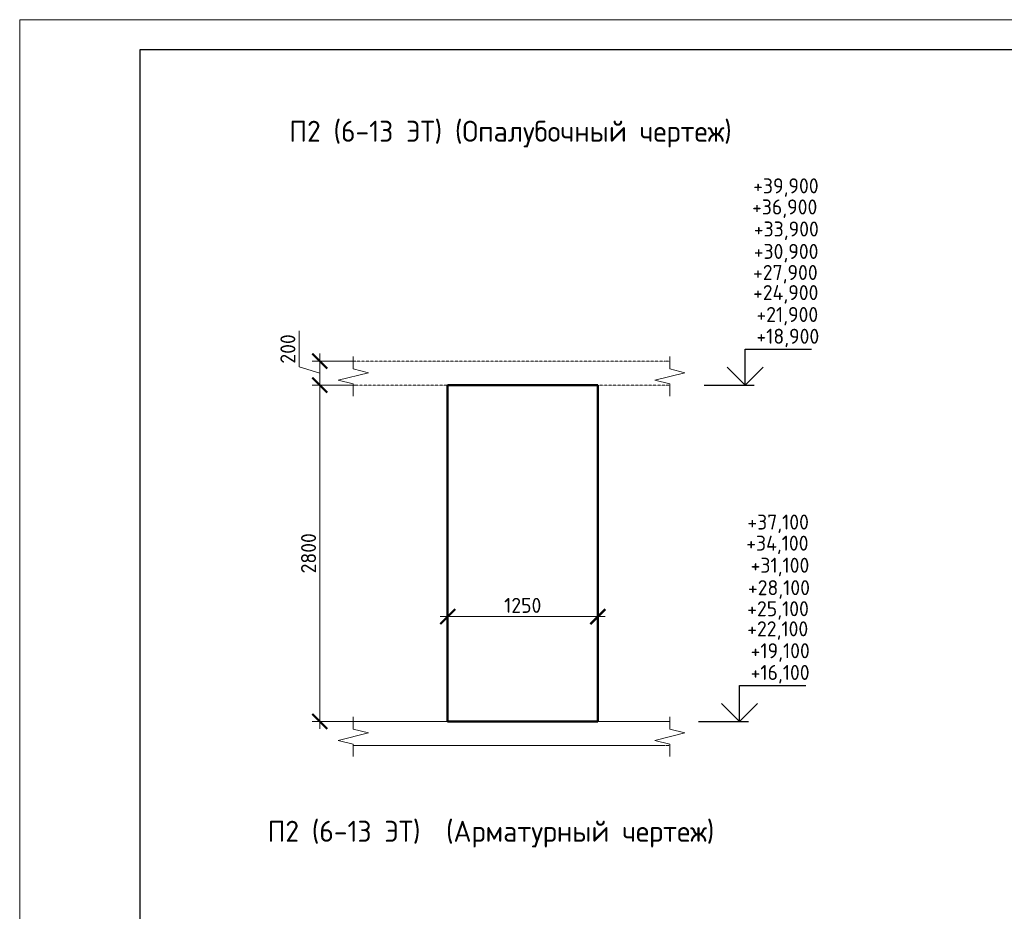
# Model space of a CAD drawing. Header units: millimetres. Extents: x 263826 to 1585445, y -423071 to 70137.
# Tile 120 of 256: x 542900 to 559296, y -250723 to -235873. Entities that reach past the tile are written whole.
import ezdxf

# ---------------------------------------------------------------- set-up
doc = ezdxf.new("R2010")
doc.units = ezdxf.units.MM
doc.linetypes.add('01 Штриховая _4 мм_', pattern=[6, 3.5, -2.5])
for name, color, linetype, lineweight in [('AF_Perekritie', 90, 'Continuous', 18), ('AF_Stena', 90, 'Continuous', 18), ('KR_Fundament', 253, 'Continuous', 18), ('РАЗМЕРЫ', 1, 'Continuous', 9), ('ТОНКИЕ', 7, 'Continuous', 9)]:
    doc.layers.add(name, color=color, linetype=linetype, lineweight=lineweight)
doc.layers.add('ТОЛСТЫЕ_ОСНОВНЫЕ', color=6, linetype='Continuous')
doc.styles.add('GOST-2.304_Type-B', font='GOST_Common.ttf')
doc.dimstyles.new('мой 25', dxfattribs={"dimscale": 100, "dimtxt": 2.5, "dimasz": 2.5, "dimexe": 1.25, "dimexo": 0.625, "dimtad": 1, "dimdec": 0, "dimlfac": 0.5, "dimtxsty": 'GOST-2.304_Type-B', "dimblk": 'ARCHTICK', "dimcen": 2.5, "dimdle": 1.25, "dimaunit": 1, "dimadec": 1, "dimazin": 2, "dimtfac": 1, "dimtdec": 0, "dimtmove": 1, "dimatfit": 3, "dimfxl": 6, "dimfxlon": 1, "dimtfill": 1, "dimlwd": -1, "dimlwe": -1, "dimarcsym": 0})

# ---------------------------------------------------------------- blocks, each defined once
blk = doc.blocks.new('*U46')
at = {"layer": 'ТОЛСТЫЕ_ОСНОВНЫЕ', "color": 6}
blk.add_lwpolyline([(20, 5), (415, 5), (415, 292), (20, 292)], close=True, dxfattribs=at)
at = {"layer": 'ТОНКИЕ'}
blk.add_lwpolyline([(0, 0), (420, 0), (420, 297), (0, 297)], close=True, dxfattribs=at)
blk = doc.blocks.new('_ArchTick')
at = {"color": 0, "linetype": 'ByBlock', "const_width": 0.15}
blk.add_lwpolyline([(-0.5, -0.5), (0.5, 0.5)], dxfattribs=at)
blk = doc.blocks.new('*D772')
at = {"layer": 'DEFPOINTS', "color": 0, "transparency": 16777216}
for p in [(550027, -244017), (552527, -244017), (552527, -245815)]:
    blk.add_point(p, dxfattribs=at)
at = {"layer": 'РАЗМЕРЫ', "color": 0, "linetype": 'Continuous', "transparency": 16777216}
for p, q in [((550027, -245215), (550027, -245940)), ((552527, -245215), (552527, -245940)), ((549902, -245815), (552652, -245815))]:
    blk.add_line(p, q, dxfattribs=at)
at = {"layer": 'РАЗМЕРЫ', "color": 0, "transparency": 16777216, "xscale": 250, "yscale": 250, "zscale": 250, "rotation": 180}
blk.add_blockref('_ArchTick', (550027, -245815), dxfattribs=at)
at = {"layer": 'РАЗМЕРЫ', "color": 0, "transparency": 16777216, "xscale": 250, "yscale": 250, "zscale": 250}
blk.add_blockref('_ArchTick', (552527, -245815), dxfattribs=at)
at = {"layer": 'РАЗМЕРЫ', "color": 0, "lineweight": 0, "transparency": 16777216, "insert": (551277, -245628), "char_height": 250, "attachment_point": 5, "style": 'GOST-2.304_Type-B', "bg_fill": 3, "box_fill_scale": 1.1, "bg_fill_color": 256, "bg_fill_true_color": 13158600, "bg_fill_transparency": 0}
blk.add_mtext('1250', dxfattribs=at)
blk = doc.blocks.new('*D791')
at = {"layer": 'DEFPOINTS', "color": 0, "transparency": 16777216}
for p in [(548816, -241560), (547897, -241960), (548816, -241960)]:
    blk.add_point(p, dxfattribs=at)
at = {"layer": 'РАЗМЕРЫ', "color": 0, "linetype": 'Continuous', "transparency": 16777216}
for p, q in [((547554, -241657), (547554, -241057)), ((547897, -241435), (547897, -242085)), ((547897, -241760), (547554, -241657)), ((548497, -241560), (547772, -241560)), ((548497, -241960), (547772, -241960))]:
    blk.add_line(p, q, dxfattribs=at)
at = {"layer": 'РАЗМЕРЫ', "color": 0, "transparency": 16777216, "xscale": 250, "yscale": 250, "zscale": 250}
for p, rotation in [((547897, -241560), 90), ((547897, -241960), 270)]:
    blk.add_blockref('_ArchTick', p, dxfattribs=dict(at, rotation=rotation))
at = {"layer": 'РАЗМЕРЫ', "color": 0, "lineweight": 0, "transparency": 16777216, "insert": (547366, -241357), "char_height": 250, "attachment_point": 5, "rotation": 90, "style": 'GOST-2.304_Type-B', "bg_fill": 3, "box_fill_scale": 1.1, "bg_fill_color": 256, "bg_fill_true_color": 13158600, "bg_fill_transparency": 0}
blk.add_mtext('200', dxfattribs=at)
blk = doc.blocks.new('*D792')
at = {"layer": 'DEFPOINTS', "color": 0, "transparency": 16777216}
for p in [(548816, -241960), (547897, -247560), (549375, -247560)]:
    blk.add_point(p, dxfattribs=at)
at = {"layer": 'РАЗМЕРЫ', "color": 0, "linetype": 'Continuous', "transparency": 16777216}
for p, q in [((548497, -241960), (547772, -241960)), ((547897, -241835), (547897, -247685)), ((548497, -247560), (547772, -247560))]:
    blk.add_line(p, q, dxfattribs=at)
at = {"layer": 'РАЗМЕРЫ', "color": 0, "transparency": 16777216, "xscale": 250, "yscale": 250, "zscale": 250}
for p, rotation in [((547897, -241960), 90), ((547897, -247560), 270)]:
    blk.add_blockref('_ArchTick', p, dxfattribs=dict(at, rotation=rotation))
at = {"layer": 'РАЗМЕРЫ', "color": 0, "lineweight": 0, "transparency": 16777216, "insert": (547710, -244760), "char_height": 250, "attachment_point": 5, "rotation": 90, "style": 'GOST-2.304_Type-B', "bg_fill": 3, "box_fill_scale": 1.1, "bg_fill_color": 256, "bg_fill_true_color": 13158600, "bg_fill_transparency": 0}
blk.add_mtext('2800', dxfattribs=at)

msp = doc.modelspace()

# ---------------------------------------------------------------- linework, layer by layer
at = {"elevation": 3100}
for points in [[(554982.50291, -241360.35128), (556087.77766, -241360.35128)], [(554982.50291, -241960.35128), (554982.50291, -241360.35128)], [(555282.50291, -241660.35128), (554982.50291, -241960.35128), (554682.50291, -241660.35128)], [(554297.93615, -241960.35128), (555132.50291, -241960.35128)], [(554885.75365, -246960.35128), (555991.0284, -246960.35128)], [(554885.75365, -247560.35128), (554885.75365, -246960.35128)], [(555185.75365, -247260.35128), (554885.75365, -247560.35128), (554585.75365, -247260.35128)], [(554201.1869, -247560.35128), (555035.75365, -247560.35128)]]:
    msp.add_lwpolyline(points, dxfattribs=at)
at = {"layer": 'AF_Perekritie', "linetype": '01 Штриховая _4 мм_', "lineweight": 9}
for p, q in [((553646.73544, -241560.35128, 3100), (548455.90648, -241560.35128, 3100)), ((553646.83466, -241560.35128, 3100), (553728.19103, -241560.35128, 3100)), ((548455.90648, -241960.35128, 3100), (553646.73544, -241960.35128, 3100)), ((553728.19103, -241960.35128, 3100), (553646.83466, -241960.35128, 3100)), ((553646.83466, -247560.35128, 3100), (553728.19103, -247560.35128, 3100)), ((553728.19103, -247960.35128, 3100), (553646.83466, -247960.35128, 3100))]:
    msp.add_line(p, q, dxfattribs=at)
at = {"layer": 'AF_Stena', "lineweight": 50}
for p, q in [((552526.68555, -241960.35128, 3100), (550026.68555, -241960.35128, 3100)), ((550026.68555, -241960.35128, 3100), (550026.68555, -247560.35128, 3100)), ((552526.68555, -247560.35128, 3100), (552526.68555, -241960.35128, 3100)), ((550026.68555, -247560.35128, 3100), (552526.68555, -247560.35128, 3100))]:
    msp.add_line(p, q, dxfattribs=at)
at = {"layer": 'AF_Stena', "lineweight": 20, "elevation": 3100}
for points in [[(548455.90648, -241635.35128), (548455.90648, -241485.35128)], [(553728.19103, -241635.35128), (553728.19103, -241485.35128)], [(548455.90648, -241635.35128), (548455.90648, -241690.35148)], [(553728.19103, -241635.35128), (553728.19103, -241690.35148)], [(548705.90648, -241752.85148), (548205.90648, -241877.85148)], [(548455.90648, -241690.35148), (548705.90648, -241752.85148)], [(553978.19103, -241752.85148), (553478.19103, -241877.85148)], [(553728.19103, -241690.35148), (553978.19103, -241752.85148)], [(548205.90648, -241877.85148), (548455.90648, -241940.35148)], [(548455.90648, -241940.35148), (548455.90648, -241995.35168)], [(553478.19103, -241877.85148), (553728.19103, -241940.35148)], [(553728.19103, -241940.35148), (553728.19103, -241995.35168)], [(548455.90648, -241995.35168), (548455.90648, -242145.35168)], [(553728.19103, -241995.35168), (553728.19103, -242145.35168)], [(553728.19103, -247635.35128), (553728.19103, -247485.35128)], [(553728.19103, -247635.35128), (553728.19103, -247690.35148)], [(553728.19103, -247690.35148), (553978.19103, -247752.85148)], [(548205.90648, -247877.85148), (548455.90648, -247940.35148)], [(553978.19103, -247752.85148), (553478.19103, -247877.85148)], [(553478.19103, -247877.85148), (553728.19103, -247940.35148)], [(548455.90648, -247940.35148), (548455.90648, -247995.35168)], [(548455.90648, -247995.35168), (548455.90648, -248145.35168)], [(553728.19103, -247940.35148), (553728.19103, -247995.35168)], [(553728.19103, -247995.35168), (553728.19103, -248145.35168)]]:
    msp.add_lwpolyline(points, dxfattribs=at)
at = {"layer": 'KR_Fundament', "lineweight": 9}
for p, q in [((553728.19103, -247560.35128, 3100), (548455.90648, -247560.35128, 3100)), ((548455.90648, -247960.35128, 3100), (553646.73544, -247960.35128, 3100))]:
    msp.add_line(p, q, dxfattribs=at)

# ---------------------------------------------------------------- block references
at = {"xscale": 100, "yscale": 100, "zscale": 100}
msp.add_blockref('*U46', (542900.38655, -265573.15111, 3100), dxfattribs=at)

# ---------------------------------------------------------------- texts
at = {"style": 'GOST-2.304_Type-B'}
for s, p in [('+39,900', (555114.13701, -238765.41403, 3100)), ('+36,900', (555095.25528, -239116.80009, 3100)), ('+33,900', (555125.0984, -239484.15792, 3100)), ('+30,900', (555123.57788, -239857.99426, 3100)), ('+27,900', (555111.77742, -240208.7104, 3100)), ('+24,900', (555111.77742, -240543.43687, 3100)), ('+21,900', (555168.42138, -240908.41486, 3100)), ('+18,900', (555168.42138, -241270.35128, 3100)), ('+37,100', (555017.38776, -244365.41403, 3100)), ('+34,100', (554998.50602, -244716.80009, 3100)), ('+31,100', (555071.67212, -245084.15792, 3100)), ('+28,100', (555026.82862, -245457.99426, 3100)), ('+25,100', (555015.02816, -245808.7104, 3100)), ('+22,100', (555015.02816, -246143.43687, 3100)), ('+19,100', (555071.67212, -246508.41486, 3100)), ('+16,100', (555071.67212, -246870.35128, 3100))]:
    msp.add_text(s, height=249.999994, dxfattribs=at).set_placement(p)
at = {"layer": 'РАЗМЕРЫ', "char_height": 350, "attachment_point": 5, "style": 'GOST-2.304_Type-B'}
for s, width, insert in [('П2 (6-13 ЭТ) (Опалубочный чертеж)', 9816.0881275, (551073.61099, -237778.86026, 3100)), ('П2 (6-13 ЭТ)  (Арматурный чертеж)', 10326.6934546, (550747.84616, -249437.72914, 3100))]:
    msp.add_mtext_dynamic_manual_height_columns(s, width=width, gutter_width=625, heights=[0], dxfattribs=dict(at, insert=insert))

# ---------------------------------------------------------------- next in the draw order: dimensions: what is measured, and where the dimension line sits
at = {"layer": 'РАЗМЕРЫ', "color": 146, "lineweight": 0}
dim = msp.add_linear_dim(base=(547897.40909, -241960.35128, 3100), p1=(548816.37642, -241560.35128, 3100), p2=(548816.37642, -241960.35128, 3100), angle=90, dimstyle='мой 25', dxfattribs=at)
dim.commit()
dim.dimension.update_dxf_attribs({"geometry": '*D791', "text_midpoint": (547366.15909, -241594.72628, 3100)})
at = {"layer": 'РАЗМЕРЫ', "color": 146, "lineweight": 0, "true_color": 0x006272}
dim = msp.add_linear_dim(base=(552526.68555, -245815.12279, 3100), p1=(550026.68555, -244017.05953, 3100), p2=(552526.68555, -244017.05953, 3100), dimstyle='мой 25', dxfattribs=at)
dim.commit()
dim.dimension.update_dxf_attribs({"geometry": '*D772', "text_midpoint": (551276.68555, -245627.62279, 3100)})

# ---------------------------------------------------------------- next in the draw order: dimensions: what is measured, and where the dimension line sits
at = {"layer": 'РАЗМЕРЫ', "color": 146, "lineweight": 0}
dim = msp.add_linear_dim(base=(547897.40909, -247560.35128, 3100), p1=(548816.37642, -241960.35128, 3100), p2=(549375.04961, -247560.35128, 3100), angle=90, dimstyle='мой 25', dxfattribs=at)
dim.commit()
dim.dimension.update_dxf_attribs({"geometry": '*D792', "text_midpoint": (547709.90909, -244760.35128, 3100)})

# ---------------------------------------------------------------- next in the draw order: linework, layer by layer
at = {"layer": 'AF_Stena', "lineweight": 20, "elevation": 3100}
for points in [[(548455.90648, -247635.35128), (548455.90648, -247485.35128)], [(548455.90648, -247635.35128), (548455.90648, -247690.35148)], [(548455.90648, -247690.35148), (548705.90648, -247752.85148)], [(548705.90648, -247752.85148), (548205.90648, -247877.85148)]]:
    msp.add_lwpolyline(points, dxfattribs=at)
at = {"layer": 'KR_Fundament', "lineweight": 9}
msp.add_line((553646.73544, -247560.35128, 3100), (548455.90648, -247560.35128, 3100), dxfattribs=at)

doc.saveas('drawing.dxf')
